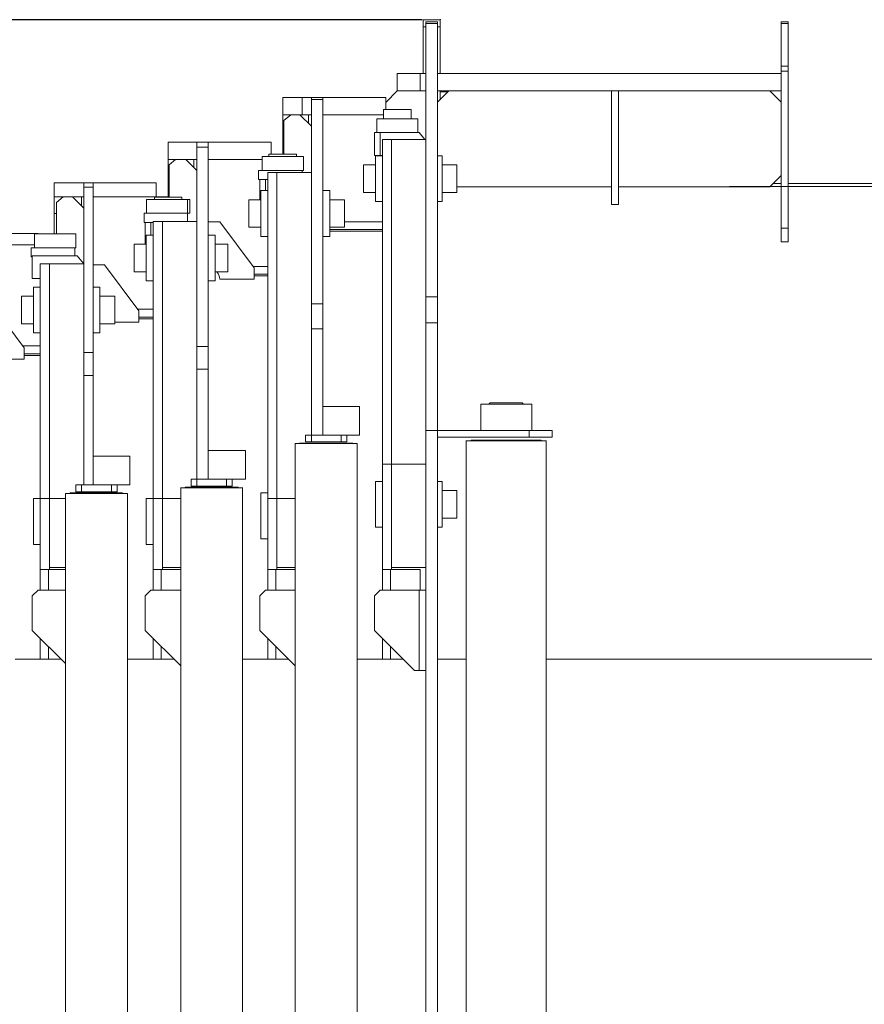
# Model space of a CAD drawing. Extents: x 0 to 59450, y 0 to 42050.
# Tile 63 of 256: x 7145 to 7882, y 24692 to 25551. Entities that reach past the tile are written whole.
import ezdxf

# ---------------------------------------------------------------- set-up
doc = ezdxf.new("R2010")
doc.units = 0
doc.header["$LTSCALE"] = 20
doc.header["$MEASUREMENT"] = 0
doc.layers.get('0').update_dxf_attribs({"linetype": 'CONTINUOUS'})
doc.layers.get('Defpoints').update_dxf_attribs({"linetype": 'CONTINUOUS'})
doc.dimstyles.new('DXF001', dxfattribs={"dimtxt": 3.1, "dimasz": 2, "dimexe": 2, "dimexo": 0.8, "dimgap": 0.09, "dimtad": 1, "dimdsep": 46, "dimtxsty": 'STANDARD', "dimcen": 0.09, "dimazin": 2, "dimtfac": 0.645161, "dimtdec": 4, "dimtmove": 0, "dimatfit": 3, "dimfxl": 1, "dimtvp": 0.66129, "dimtolj": 1, "dimtzin": 0, "dimarcsym": 0})

# ---------------------------------------------------------------- blocks, each defined once
blk = doc.blocks.new('_OPEN')
at = {"color": 0, "linetype": 'ByBlock', "lineweight": -2}
for p, q in [((-1, 0.166667), (0, 0)), ((0, 0), (-1, -0.166667)), ((0, 0), (-1, 0))]:
    blk.add_line(p, q, dxfattribs=at)
blk = doc.blocks.new('*D44')
at = {"color": 0, "linetype": 'Continuous', "lineweight": -2}
for p, q in [((7495.74, 25551.04), (5851.6, 25551.04)), ((5853.6, 25549.04), (5853.6, 23690.46)), ((9569.23, 23688.46), (5851.6, 23688.46))]:
    blk.add_line(p, q, dxfattribs=at)
at = {"layer": 'Defpoints', "color": 0, "linetype": 'Continuous'}
for p in [(7496.54, 25551.04), (5853.6, 23688.46), (9570.03, 23688.46)]:
    blk.add_point(p, dxfattribs=at)
at = {"color": 0, "linetype": 'Continuous', "lineweight": -2, "xscale": 2, "yscale": 2, "zscale": 2}
for p, rotation in [((5853.6, 25551.04), 90), ((5853.6, 23688.46), 270)]:
    blk.add_blockref('_OPEN', p, dxfattribs=dict(at, rotation=rotation))
at = {"color": 0, "linetype": 'Continuous', "lineweight": 13, "insert": (5803.51, 24793.65), "char_height": 100, "attachment_point": 5, "rotation": 90}
blk.add_mtext('\\A1;\\A1;1863', dxfattribs=at)

msp = doc.modelspace()

# ---------------------------------------------------------------- linework, layer by layer
at = {"color": 3, "linetype": 'Continuous', "lineweight": 13}
for p, q in [((7496.543, 25544.882), (7496.543, 25551.041)), ((7511.543, 25551.041), (7496.543, 25551.041)), ((7511.543, 25551.041), (7511.543, 25544.882)), ((7496.542, 25544.882), (7499.043, 25544.882)), ((7496.543, 25504.057), (7496.543, 25544.882)), ((7499.043, 25547.72), (7499.043, 25549.057)), ((7509.043, 25549.057), (7499.043, 25549.057)), ((7499.043, 25309.193), (7499.043, 25547.72)), ((7509.043, 25547.72), (7499.043, 25547.72)), ((7509.043, 25549.057), (7509.043, 25547.72)), ((7509.043, 25547.72), (7509.043, 25309.193)), ((7509.043, 25544.882), (7511.543, 25544.882)), ((7511.543, 25544.882), (7511.543, 25504.057)), ((7809.043, 25547.811), (7809.043, 25549.057)), ((7815.043, 25549.057), (7809.043, 25549.057)), ((7809.043, 25510.371), (7809.043, 25547.811)), ((7809.043, 25547.811), (7815.043, 25547.811)), ((7815.043, 25549.057), (7815.043, 25547.811)), ((7815.043, 25547.811), (7815.043, 25510.371)), ((7809.043, 25506.204), (7809.043, 25510.371)), ((7809.043, 25510.371), (7815.043, 25510.371)), ((7815.043, 25510.371), (7815.043, 25506.204)), ((7474.043, 25504.057), (7494.043, 25504.057)), ((7474.043, 25489.057), (7474.043, 25504.057)), ((7494.043, 25504.057), (7499.043, 25504.057)), ((7494.043, 25504.057), (7494.043, 25489.057)), ((7509.043, 25504.057), (7809.043, 25504.057)), ((7809.043, 25368.975), (7809.043, 25506.204)), ((7815.043, 25506.204), (7809.043, 25506.204)), ((7815.043, 25506.204), (7815.043, 25368.975)), ((7474.043, 25489.041), (7464.043, 25478.624)), ((7494.043, 25489.057), (7474.043, 25489.057)), ((7499.043, 25489.041), (7474.043, 25489.041)), ((7499.043, 25489.057), (7494.043, 25489.057)), ((7496.543, 25489.041), (7496.543, 25489.057)), ((7509.042, 25489.041), (7511.543, 25489.041)), ((7661.043, 25489.057), (7509.043, 25489.057)), ((7519.043, 25489.057), (7509.043, 25479.057)), ((7511.543, 25489.057), (7511.543, 25489.041)), ((7519.027, 25489.041), (7511.543, 25489.041)), ((7511.543, 25489.041), (7511.543, 25481.559)), ((7661.043, 25489.057), (7667.043, 25489.057)), ((7661.043, 25389.733), (7661.043, 25489.057)), ((7809.043, 25489.057), (7667.043, 25489.057)), ((7667.043, 25389.733), (7667.043, 25489.057)), ((7809.043, 25479.057), (7799.043, 25489.057)), ((7390.908, 25483.041), (7374.043, 25483.041)), ((7374.043, 25468.041), (7374.043, 25483.041)), ((7390.908, 25483.041), (7399.041, 25483.041)), ((7390.908, 25468.041), (7390.908, 25483.041)), ((7399.043, 25481.413), (7399.043, 25483.041)), ((7399.043, 25483.041), (7409.043, 25483.041)), ((7399.043, 25302.909), (7399.043, 25481.413)), ((7409.043, 25481.413), (7399.043, 25481.413)), ((7409.043, 25483.041), (7409.043, 25481.413)), ((7409.043, 25483.041), (7417.178, 25483.041)), ((7409.043, 25481.413), (7409.043, 25302.909)), ((7434.043, 25483.041), (7417.178, 25483.041)), ((7439.043, 25483.041), (7434.043, 25483.041)), ((7449.043, 25483.041), (7439.043, 25483.041)), ((7464.043, 25483.041), (7449.043, 25483.041)), ((7464.043, 25472.541), (7464.043, 25483.041)), ((7518.047, 25488.06), (7511.543, 25488.06)), ((7462.043, 25472.541), (7474.043, 25472.541)), ((7462.043, 25472.541), (7462.043, 25464.542)), ((7474.043, 25472.541), (7486.043, 25472.541)), ((7486.043, 25464.542), (7486.043, 25472.541)), ((7374.043, 25468.041), (7390.908, 25468.041)), ((7374.043, 25452.493), (7374.043, 25468.041)), ((7381.043, 25468.041), (7375.043, 25463.006)), ((7399.043, 25458.041), (7389.043, 25468.041)), ((7399.041, 25468.041), (7390.908, 25468.041)), ((7396.543, 25460.541), (7396.543, 25468.041)), ((7417.178, 25468.041), (7409.043, 25468.041)), ((7417.178, 25468.041), (7434.043, 25468.041)), ((7434.043, 25468.041), (7462.044, 25468.041)), ((7456.043, 25464.541), (7456.043, 25452.541)), ((7456.043, 25464.541), (7474.043, 25464.541)), ((7492.043, 25464.541), (7474.043, 25464.541)), ((7492.043, 25452.541), (7492.043, 25464.541)), ((7375.043, 25463.006), (7375.043, 25433.541)), ((7374.042, 25452.493), (7375.043, 25452.493)), ((7374.043, 25433.542), (7374.043, 25452.493)), ((7454.043, 25432.541), (7454.043, 25452.541)), ((7454.043, 25452.541), (7459.043, 25452.541)), ((7472.685, 25452.541), (7459.043, 25452.541)), ((7459.043, 25452.541), (7459.043, 25432.541)), ((7461.043, 25446.541), (7469.043, 25446.541)), ((7461.043, 25163.041), (7461.043, 25446.541)), ((7499.043, 25446.541), (7469.043, 25446.541)), ((7469.043, 25446.541), (7469.043, 25163.041)), ((7474.043, 25452.541), (7472.685, 25452.541)), ((7493.169, 25452.541), (7474.043, 25452.541)), ((7498.204, 25446.541), (7493.169, 25452.541)), ((7274.043, 25444.041), (7290.908, 25444.041)), ((7274.043, 25444.041), (7274.043, 25429.041)), ((7290.908, 25444.041), (7299.043, 25444.041)), ((7299.043, 25439.74), (7299.043, 25444.041)), ((7299.043, 25444.041), (7309.043, 25444.041)), ((7299.043, 25265.787), (7299.043, 25439.74)), ((7309.043, 25439.74), (7299.043, 25439.74)), ((7309.043, 25444.041), (7309.043, 25439.74)), ((7309.043, 25439.74), (7309.043, 25265.787)), ((7309.045, 25444.041), (7317.178, 25444.041)), ((7317.178, 25444.041), (7324.275, 25444.041)), ((7324.275, 25444.041), (7324.874, 25444.041)), ((7324.874, 25444.041), (7334.043, 25444.041)), ((7334.043, 25444.041), (7339.043, 25444.041)), ((7339.043, 25444.041), (7349.043, 25444.041)), ((7364.043, 25444.041), (7349.043, 25444.041)), ((7364.043, 25433.541), (7364.043, 25444.041)), ((7274.043, 25429.041), (7290.908, 25429.041)), ((7274.043, 25414.396), (7274.043, 25429.041)), ((7280.447, 25429.041), (7275.043, 25424.506)), ((7299.043, 25419.541), (7289.543, 25429.041)), ((7290.908, 25429.041), (7299.043, 25429.041)), ((7296.543, 25422.041), (7296.543, 25429.041)), ((7309.045, 25429.041), (7317.178, 25429.041)), ((7317.178, 25429.041), (7324.275, 25429.041)), ((7324.275, 25429.041), (7324.874, 25429.041)), ((7324.874, 25429.041), (7334.043, 25429.041)), ((7334.044, 25429.041), (7356.043, 25429.041)), ((7349.043, 25429.041), (7349.043, 25429.04)), ((7356.043, 25431.541), (7356.043, 25419.541)), ((7356.043, 25431.541), (7374.043, 25431.541)), ((7362.043, 25433.541), (7374.043, 25433.541)), ((7362.043, 25433.541), (7362.043, 25431.541)), ((7374.043, 25433.541), (7386.043, 25433.541)), ((7392.043, 25431.541), (7374.043, 25431.541)), ((7386.043, 25431.541), (7386.043, 25433.541)), ((7392.043, 25419.541), (7392.043, 25431.541)), ((7459.043, 25432.541), (7454.043, 25432.541)), ((7455.043, 25432.313), (7455.043, 25392.313)), ((7461.043, 25432.313), (7455.043, 25432.313)), ((7459.043, 25432.541), (7461.043, 25432.541)), ((7513.043, 25432.313), (7509.043, 25432.313)), ((7513.043, 25392.313), (7513.043, 25432.313)), ((7275.043, 25424.506), (7275.043, 25396.041)), ((7444.543, 25412.313), (7444.543, 25424.313)), ((7444.543, 25424.313), (7455.043, 25424.313)), ((7526.043, 25424.313), (7513.043, 25424.313)), ((7526.043, 25424.313), (7526.043, 25412.313)), ((7274.043, 25396.039), (7274.043, 25414.396)), ((7274.043, 25414.396), (7275.043, 25414.396)), ((7353.043, 25419.541), (7353.043, 25411.541)), ((7391.044, 25419.541), (7353.044, 25419.541)), ((7361.043, 25417.541), (7369.043, 25417.541)), ((7361.043, 25417.541), (7361.043, 25133.041)), ((7399.043, 25417.541), (7369.043, 25417.541)), ((7369.043, 25133.041), (7369.043, 25417.541)), ((7391.043, 25419.541), (7391.043, 25417.541)), ((7391.044, 25419.541), (7392.043, 25419.541)), ((7444.543, 25412.313), (7444.543, 25400.313)), ((7526.043, 25400.313), (7526.043, 25412.313)), ((7799.043, 25405.057), (7809.043, 25415.057)), ((7191.408, 25408.541), (7174.543, 25408.541)), ((7174.543, 25408.541), (7174.543, 25396.541)), ((7191.408, 25408.541), (7200.541, 25408.541)), ((7200.543, 25408.541), (7200.543, 25404.893)), ((7208.543, 25408.541), (7200.543, 25408.541)), ((7200.543, 25260.56), (7200.543, 25404.893)), ((7200.543, 25404.893), (7208.543, 25404.893)), ((7208.543, 25404.893), (7208.543, 25408.541)), ((7208.543, 25408.541), (7217.678, 25408.541)), ((7208.543, 25404.893), (7208.543, 25260.56)), ((7234.543, 25408.541), (7217.678, 25408.541)), ((7239.543, 25408.541), (7234.543, 25408.541)), ((7239.543, 25408.541), (7248.543, 25408.541)), ((7263.543, 25408.541), (7248.543, 25408.541)), ((7263.543, 25396.541), (7263.543, 25408.541)), ((7353.043, 25411.541), (7354.041, 25411.541)), ((7354.043, 25393.915), (7354.043, 25411.541)), ((7354.043, 25411.541), (7359.043, 25411.541)), ((7361.042, 25411.541), (7359.043, 25411.541)), ((7359.043, 25411.541), (7359.043, 25401.913)), ((7661.043, 25405.057), (7526.043, 25405.057)), ((7799.043, 25405.057), (7667.043, 25405.057)), ((7764.041, 25405.541), (16544.026, 25405.541)), ((7809.041, 25405.541), (7799.527, 25405.541)), ((7809.043, 25408.041), (7802.027, 25408.041)), ((8037.858, 25408.041), (7815.043, 25408.041)), ((7174.543, 25396.541), (7191.408, 25396.541)), ((7174.543, 25381.896), (7174.543, 25396.541)), ((7182.543, 25396.541), (7176.543, 25391.506)), ((7200.543, 25386.541), (7190.543, 25396.541)), ((7200.543, 25396.541), (7191.408, 25396.541)), ((7198.543, 25388.541), (7198.543, 25396.541)), ((7217.678, 25396.541), (7208.542, 25396.541)), ((7217.678, 25396.541), (7234.543, 25396.541)), ((7234.543, 25396.541), (7265.543, 25396.541)), ((7248.543, 25396.541), (7248.543, 25396.539)), ((7262.043, 25396.041), (7272.933, 25396.041)), ((7262.043, 25396.041), (7262.043, 25394.042)), ((7265.543, 25396.541), (7273.543, 25396.541)), ((7265.543, 25396.041), (7265.543, 25396.539)), ((7272.933, 25396.041), (7286.043, 25396.041)), ((7273.543, 25396.541), (7273.543, 25396.039)), ((7286.043, 25394.042), (7286.043, 25396.041)), ((7355.043, 25401.913), (7355.043, 25361.913)), ((7361.043, 25401.913), (7355.043, 25401.913)), ((7415.043, 25401.913), (7409.043, 25401.913)), ((7415.043, 25361.913), (7415.043, 25401.913)), ((7444.543, 25400.313), (7455.043, 25400.313)), ((7513.043, 25400.313), (7526.043, 25400.313)), ((7176.543, 25391.506), (7176.543, 25364.039)), ((7255.159, 25394.041), (7255.159, 25382.041)), ((7272.12, 25394.041), (7255.159, 25394.041)), ((7272.12, 25394.041), (7291.004, 25394.041)), ((7291.004, 25394.041), (7292.927, 25394.041)), ((7291.004, 25382.041), (7291.004, 25394.041)), ((7292.927, 25382.041), (7292.927, 25394.041)), ((7344.543, 25381.913), (7344.543, 25393.913)), ((7344.543, 25393.913), (7355.043, 25393.913)), ((7428.043, 25393.913), (7415.043, 25393.913)), ((7428.043, 25393.913), (7428.043, 25381.913)), ((7455.043, 25392.313), (7461.043, 25392.313)), ((7509.043, 25392.313), (7513.043, 25392.313)), ((7661.043, 25389.733), (7667.043, 25389.733)), ((7174.543, 25364.041), (7174.543, 25381.896)), ((7176.543, 25381.896), (7174.545, 25381.896)), ((7291.042, 25382.041), (7253.042, 25382.041)), ((7253.043, 25382.041), (7253.043, 25374.041)), ((7292.927, 25382.041), (7291.042, 25382.041)), ((7291.043, 25382.041), (7291.043, 25375.041)), ((7344.543, 25381.913), (7344.543, 25369.913)), ((7428.043, 25381.913), (7428.043, 25369.913)), ((7253.043, 25374.041), (7254.043, 25374.041)), ((7254.043, 25355.069), (7254.043, 25374.041)), ((7254.043, 25374.041), (7259.043, 25374.041)), ((7261.043, 25374.041), (7259.043, 25374.041)), ((7259.043, 25374.041), (7259.043, 25363.069)), ((7261.043, 25375.041), (7269.043, 25375.041)), ((7261.043, 25133.041), (7261.043, 25375.041)), ((7299.043, 25375.041), (7269.043, 25375.041)), ((7269.043, 25375.041), (7269.043, 25133.041)), ((7309.043, 25374.541), (7319.043, 25374.541)), ((7319.043, 25374.541), (7349.043, 25334.541)), ((7344.543, 25369.913), (7355.043, 25369.913)), ((7428.043, 25369.913), (7415.043, 25369.913)), ((7428.043, 25374.754), (7461.043, 25374.754)), ((7809.043, 25357.053), (7809.043, 25368.975)), ((7815.043, 25368.975), (7809.043, 25368.975)), ((7815.043, 25368.975), (7815.043, 25357.053)), ((7148.543, 25364.541), (7134.543, 25364.541)), ((7160.543, 25364.541), (7148.543, 25364.541)), ((7157.543, 25364.041), (7157.543, 25352.041)), ((7157.543, 25364.041), (7175.543, 25364.041)), ((7160.543, 25364.041), (7160.543, 25364.541)), ((7193.543, 25364.041), (7175.543, 25364.041)), ((7193.543, 25352.041), (7193.543, 25364.041)), ((7255.043, 25363.069), (7255.043, 25323.069)), ((7261.043, 25363.069), (7255.043, 25363.069)), ((7315.043, 25363.069), (7309.043, 25363.069)), ((7315.043, 25323.069), (7315.043, 25363.069)), ((7355.043, 25361.913), (7361.043, 25361.913)), ((7409.043, 25361.913), (7415.043, 25361.913)), ((7449.043, 25368.041), (7415.043, 25368.041)), ((7461.044, 25366.541), (7415.043, 25366.541)), ((7449.043, 25368.041), (7454.043, 25368.041)), ((7461.043, 25368.041), (7454.043, 25368.041)), ((7129.545, 25354.541), (7157.543, 25354.541)), ((7154.543, 25352.041), (7154.543, 25344.041)), ((7192.544, 25352.041), (7154.544, 25352.041)), ((7192.543, 25352.041), (7192.543, 25345.041)), ((7192.544, 25352.041), (7193.543, 25352.041)), ((7244.543, 25343.069), (7244.543, 25355.069)), ((7244.543, 25355.069), (7255.043, 25355.069)), ((7326.043, 25355.069), (7315.043, 25355.069)), ((7326.043, 25355.069), (7326.043, 25343.069)), ((7809.043, 25357.053), (7815.043, 25357.053)), ((7154.543, 25344.041), (7155.543, 25344.041)), ((7155.543, 25325.041), (7155.543, 25345.041)), ((7155.543, 25345.041), (7160.543, 25345.041)), ((7194.669, 25345.041), (7160.543, 25345.041)), ((7200.543, 25338.041), (7194.669, 25345.041)), ((7244.543, 25343.069), (7244.543, 25331.069)), ((7326.043, 25331.069), (7326.043, 25343.069)), ((7162.543, 25338.041), (7170.543, 25338.041)), ((7162.543, 25133.041), (7162.543, 25338.041)), ((7200.543, 25338.041), (7170.543, 25338.041)), ((7170.543, 25338.041), (7170.543, 25133.041)), ((7208.543, 25337.056), (7218.543, 25337.056)), ((7218.543, 25337.056), (7248.543, 25297.056)), ((7348.133, 25335.754), (7361.043, 25335.754)), ((7349.043, 25334.541), (7349.043, 25324.541)), ((7244.543, 25331.069), (7255.043, 25331.069)), ((7315.043, 25331.069), (7326.043, 25331.069)), ((7349.043, 25329.041), (7349.042, 25329.041)), ((7361.043, 25327.541), (7349.042, 25327.541)), ((7349.043, 25329.041), (7354.043, 25329.041)), ((7361.043, 25329.041), (7354.043, 25329.041)), ((7160.543, 25325.041), (7155.543, 25325.041)), ((7156.543, 25317.595), (7156.543, 25277.595)), ((7162.543, 25317.595), (7156.543, 25317.595)), ((7160.543, 25325.041), (7162.543, 25325.041)), ((7214.543, 25317.595), (7208.543, 25317.595)), ((7214.543, 25277.595), (7214.543, 25317.595)), ((7255.043, 25323.069), (7261.043, 25323.069)), ((7309.043, 25323.069), (7315.043, 25323.069)), ((7349.043, 25324.541), (7319.043, 25324.541)), ((7146.043, 25297.595), (7146.043, 25309.595)), ((7146.043, 25309.595), (7156.543, 25309.595)), ((7227.543, 25309.595), (7214.543, 25309.595)), ((7227.543, 25309.595), (7227.543, 25297.595)), ((7499.043, 25286.42), (7499.043, 25309.193)), ((7509.043, 25309.193), (7499.043, 25309.193)), ((7509.043, 25309.193), (7509.043, 25286.42)), ((7118.543, 25304.691), (7148.543, 25264.691)), ((7399.043, 25281.144), (7399.043, 25302.909)), ((7399.043, 25302.909), (7409.043, 25302.909)), ((7409.043, 25302.909), (7409.043, 25281.144)), ((7146.043, 25297.595), (7146.043, 25285.595)), ((7227.543, 25285.595), (7227.543, 25297.595)), ((7247.645, 25298.254), (7261.043, 25298.254)), ((7248.543, 25297.056), (7248.543, 25287.056)), ((7261.043, 25291.541), (7248.543, 25291.541)), ((7146.043, 25285.595), (7156.543, 25285.595)), ((7214.543, 25285.595), (7227.543, 25285.595)), ((7248.543, 25287.056), (7227.543, 25287.056)), ((7261.043, 25290.041), (7248.543, 25290.041)), ((7499.043, 25192.541), (7499.043, 25286.42)), ((7509.043, 25286.42), (7499.043, 25286.42)), ((7509.043, 25286.42), (7509.043, 25192.541)), ((7156.543, 25277.595), (7162.543, 25277.595)), ((7208.543, 25277.595), (7214.543, 25277.595)), ((7399.043, 25188.541), (7399.043, 25281.144)), ((7409.043, 25281.144), (7399.043, 25281.144)), ((7409.043, 25281.144), (7409.043, 25188.541)), ((7147.371, 25266.254), (7162.543, 25266.254)), ((7299.043, 25265.787), (7299.043, 25245.983)), ((7309.043, 25265.787), (7299.043, 25265.787)), ((7309.043, 25245.983), (7309.043, 25265.787)), ((7148.543, 25264.691), (7148.543, 25254.691)), ((7162.543, 25258.041), (7148.543, 25258.041)), ((7162.543, 25259.541), (7148.545, 25259.541)), ((7200.543, 25240.43), (7200.543, 25260.56)), ((7200.543, 25260.56), (7208.543, 25260.56)), ((7208.543, 25260.56), (7208.543, 25240.43)), ((7148.543, 25254.691), (7118.543, 25254.691)), ((7200.543, 25145.041), (7200.543, 25240.43)), ((7200.543, 25240.43), (7208.543, 25240.43)), ((7208.543, 25240.43), (7208.543, 25145.041)), ((7299.043, 25245.983), (7299.043, 25150.041)), ((7299.043, 25245.983), (7309.043, 25245.983)), ((7309.043, 25150.041), (7309.043, 25245.983)), ((7564.544, 25215.541), (7546.793, 25215.541)), ((7546.793, 25215.541), (7546.793, 25210.932)), ((7555.043, 25216.539), (7554.042, 25215.542)), ((7555.043, 25216.541), (7564.543, 25216.541)), ((7564.543, 25216.541), (7583.043, 25216.541)), ((7591.293, 25215.541), (7564.544, 25215.541)), ((7584.045, 25215.542), (7583.044, 25216.539)), ((7591.293, 25205.469), (7591.293, 25215.541)), ((7415.053, 25213.541), (7409.043, 25213.541)), ((7436.053, 25213.541), (7415.053, 25213.541)), ((7436.053, 25213.541), (7441.053, 25213.541)), ((7441.053, 25213.541), (7441.053, 25188.541)), ((7546.793, 25210.932), (7546.793, 25192.541)), ((7591.293, 25192.541), (7591.293, 25205.469)), ((7394.043, 25188.541), (7394.043, 25182.541)), ((7399.043, 25188.541), (7394.043, 25188.541)), ((7425.043, 25188.541), (7399.043, 25188.541)), ((7399.043, 25188.541), (7399.043, 25182.541)), ((7430.043, 25188.541), (7425.043, 25188.541)), ((7425.043, 25188.541), (7425.043, 25182.541)), ((7430.043, 25188.541), (7430.043, 25182.541)), ((7430.044, 25188.541), (7436.053, 25188.541)), ((7441.053, 25188.541), (7436.053, 25188.541)), ((7509.043, 25192.541), (7499.043, 25192.541)), ((7499.043, 25192.541), (7499.043, 24334.541)), ((7509.043, 25192.541), (7509.043, 25186.541)), ((7509.043, 25192.541), (7589.043, 25192.541)), ((7589.043, 25192.541), (7609.043, 25192.541)), ((7589.043, 25186.541), (7589.043, 25192.541)), ((7609.043, 25192.541), (7609.043, 25186.541)), ((7385.043, 25181.141), (7385.043, 24341.941)), ((7439.043, 25181.041), (7385.043, 25181.041)), ((7389.543, 25181.541), (7434.543, 25181.541)), ((7394.043, 25182.541), (7399.043, 25182.541)), ((7399.043, 25182.541), (7425.043, 25182.541)), ((7425.043, 25182.541), (7430.043, 25182.541)), ((7435.409, 25181.041), (7435.4, 25181.056)), ((7439.043, 24341.941), (7439.043, 25181.141)), ((7589.043, 25186.541), (7509.043, 25186.541)), ((7509.043, 24340.541), (7509.043, 25186.54)), ((7534.043, 25183.641), (7534.043, 24343.441)), ((7604.043, 25183.541), (7534.043, 25183.541)), ((7539.045, 25184.042), (7539.029, 25184.042)), ((7539.043, 25184.041), (7599.043, 25184.041)), ((7609.043, 25186.541), (7589.043, 25186.541)), ((7599.909, 25183.541), (7599.9, 25183.556)), ((7604.043, 24343.441), (7604.043, 25183.641)), ((7315.552, 25175.041), (7309.045, 25175.041)), ((7336.553, 25175.041), (7315.553, 25175.041)), ((7336.553, 25175.041), (7341.553, 25175.041)), ((7341.553, 25175.041), (7341.553, 25150.041)), ((7214.553, 25170.041), (7208.542, 25170.041)), ((7235.553, 25170.041), (7214.553, 25170.041)), ((7235.553, 25170.041), (7240.553, 25170.041)), ((7240.553, 25170.041), (7240.553, 25145.041)), ((7461.043, 25071.041), (7461.043, 25163.041)), ((7461.043, 25163.041), (7469.043, 25163.041)), ((7469.043, 25163.041), (7499.043, 25163.041)), ((7469.043, 25163.041), (7469.043, 25071.041)), ((7294.043, 25150.041), (7294.043, 25144.041)), ((7299.043, 25150.041), (7294.043, 25150.041)), ((7299.043, 25150.041), (7299.043, 25144.041)), ((7299.043, 25150.041), (7309.043, 25150.041)), ((7325.043, 25150.041), (7309.043, 25150.041)), ((7330.043, 25150.041), (7325.043, 25150.041)), ((7325.043, 25150.041), (7325.043, 25144.041)), ((7330.043, 25150.041), (7336.553, 25150.041)), ((7330.043, 25150.041), (7330.043, 25144.041)), ((7341.553, 25150.041), (7336.553, 25150.041)), ((7455.043, 25148.041), (7455.043, 25108.041)), ((7461.043, 25148.041), (7455.043, 25148.041)), ((7513.043, 25148.041), (7509.043, 25148.041)), ((7513.043, 25108.041), (7513.043, 25148.041)), ((7184.543, 25137.641), (7184.543, 24388.441)), ((7211.543, 25137.541), (7184.543, 25137.541)), ((7189.042, 25138.042), (7189.026, 25138.042)), ((7189.043, 25138.041), (7234.043, 25138.041)), ((7193.543, 25145.041), (7198.543, 25145.041)), ((7193.543, 25145.041), (7193.543, 25139.041)), ((7198.543, 25139.041), (7193.543, 25139.041)), ((7198.543, 25145.041), (7200.543, 25145.041)), ((7198.543, 25145.041), (7198.543, 25139.041)), ((7224.543, 25139.041), (7198.543, 25139.041)), ((7200.543, 25145.041), (7208.543, 25145.041)), ((7208.543, 25145.041), (7224.543, 25145.041)), ((7238.543, 25137.541), (7211.543, 25137.541)), ((7224.543, 25145.041), (7229.543, 25145.041)), ((7224.543, 25139.041), (7224.543, 25145.041)), ((7229.543, 25139.041), (7224.543, 25139.041)), ((7229.543, 25145.041), (7235.553, 25145.041)), ((7229.543, 25145.041), (7229.543, 25139.041)), ((7240.553, 25145.041), (7235.553, 25145.041)), ((7238.543, 24388.441), (7238.543, 25137.641)), ((7285.043, 25142.641), (7285.043, 24393.441)), ((7312.043, 25142.541), (7285.043, 25142.541)), ((7289.545, 25143.041), (7289.529, 25143.041)), ((7289.543, 25143.041), (7334.543, 25143.041)), ((7294.043, 25144.041), (7299.043, 25144.041)), ((7299.043, 25144.041), (7325.043, 25144.041)), ((7339.043, 25142.541), (7312.043, 25142.541)), ((7325.043, 25144.041), (7330.043, 25144.041)), ((7339.043, 24393.441), (7339.043, 25142.641)), ((7355.043, 25138.041), (7355.043, 25098.041)), ((7361.043, 25138.041), (7355.043, 25138.041)), ((7526.043, 25140.041), (7513.043, 25140.041)), ((7526.043, 25140.041), (7526.043, 25128.041)), ((7156.543, 25133.041), (7156.543, 25093.041)), ((7162.543, 25133.041), (7156.543, 25133.041)), ((7162.543, 25071.041), (7162.543, 25133.041)), ((7162.543, 25133.041), (7170.543, 25133.041)), ((7170.542, 25133.041), (7184.543, 25133.041)), ((7170.543, 25133.041), (7170.543, 25071.041)), ((7255.043, 25133.041), (7255.043, 25093.041)), ((7261.043, 25133.041), (7255.043, 25133.041)), ((7261.043, 25071.041), (7261.043, 25133.041)), ((7261.043, 25133.041), (7269.043, 25133.041)), ((7269.043, 25133.041), (7269.043, 25071.041)), ((7269.044, 25133.041), (7285.043, 25133.041)), ((7361.043, 25071.041), (7361.043, 25133.041)), ((7361.043, 25133.041), (7369.043, 25133.041)), ((7369.042, 25133.041), (7385.043, 25133.041)), ((7369.043, 25133.041), (7369.043, 25071.041)), ((7526.043, 25116.041), (7526.043, 25128.041)), ((7513.043, 25116.041), (7526.043, 25116.041)), ((7455.043, 25108.041), (7461.043, 25108.041)), ((7509.043, 25108.041), (7513.043, 25108.041)), ((7355.043, 25098.041), (7361.043, 25098.041)), ((7156.543, 25093.041), (7162.543, 25093.041)), ((7255.043, 25093.041), (7261.043, 25093.041)), ((7162.543, 25071.041), (7170.543, 25071.041)), ((7162.543, 25053.041), (7162.543, 25071.041)), ((7169.543, 25053.041), (7169.543, 25071.041)), ((7184.543, 25073.041), (7170.543, 25073.041)), ((7184.543, 25071.041), (7170.543, 25071.041)), ((7269.043, 25071.041), (7261.043, 25071.041)), ((7261.043, 25053.041), (7261.043, 25071.041)), ((7268.043, 25053.041), (7268.043, 25071.041)), ((7285.042, 25073.041), (7269.043, 25073.041)), ((7285.043, 25071.041), (7269.044, 25071.041)), ((7369.043, 25071.041), (7361.043, 25071.041)), ((7361.043, 25053.041), (7361.043, 25071.041)), ((7368.043, 25071.041), (7368.043, 25053.041)), ((7385.043, 25073.041), (7369.043, 25073.041)), ((7369.043, 25071.041), (7385.043, 25071.041)), ((7461.043, 25071.041), (7469.043, 25071.041)), ((7461.043, 25053.041), (7461.043, 25071.041)), ((7468.043, 25053.041), (7468.043, 25071.041)), ((7499.043, 25073.041), (7469.043, 25073.041)), ((7494.043, 25071.041), (7469.045, 25071.041)), ((7494.043, 25071.041), (7494.043, 25053.041)), ((7160.543, 25053.041), (7155.543, 25048.041)), ((7160.543, 25053.041), (7184.543, 25053.041)), ((7259.043, 25053.041), (7254.043, 25048.041)), ((7259.043, 25053.041), (7285.043, 25053.041)), ((7359.043, 25053.041), (7354.043, 25048.041)), ((7359.043, 25053.041), (7380.446, 25053.041)), ((7380.446, 25053.041), (7385.043, 25053.041)), ((7459.043, 25053.041), (7454.043, 25048.041)), ((7459.043, 25053.041), (7493.169, 25053.041)), ((7493.169, 25053.041), (7499.043, 25053.041)), ((7493.169, 24983.041), (7493.169, 25053.041)), ((7155.543, 25048.041), (7155.543, 25018.041)), ((7254.043, 25048.041), (7254.043, 25018.041)), ((7354.043, 25048.041), (7354.043, 25026.638)), ((7454.043, 25048.041), (7454.043, 25021.638)), ((7354.043, 25026.638), (7354.043, 25018.041)), ((7155.543, 25018.041), (7184.543, 24989.041)), ((7254.043, 25018.041), (7285.043, 24987.041)), ((7354.043, 25018.041), (7385.044, 24987.039)), ((7454.043, 25021.638), (7454.043, 25018.041)), ((7454.043, 25018.041), (7489.043, 24983.041)), ((7162.543, 24993.041), (7162.543, 25011.041)), ((7261.043, 24993.041), (7261.043, 25011.041)), ((7361.043, 24993.041), (7361.043, 25011.041)), ((7461.043, 24993.041), (7461.043, 25011.041)), ((7169.543, 24993.041), (7169.543, 25004.041)), ((7268.043, 24993.041), (7268.043, 25004.041)), ((7368.043, 25004.041), (7368.043, 24993.041)), ((7468.043, 24993.041), (7468.043, 25004.041)), ((7162.541, 24993.041), (7140.544, 24993.041)), ((7162.543, 24993.041), (7169.542, 24993.041)), ((7169.543, 24993.041), (7180.545, 24993.041)), ((7261.043, 24993.041), (7238.545, 24993.041)), ((7268.043, 24993.041), (7261.043, 24993.041)), ((7268.043, 24993.041), (7279.046, 24993.041)), ((7339.044, 24993.041), (7361.042, 24993.041)), ((7368.042, 24993.041), (7361.043, 24993.041)), ((7368.043, 24993.041), (7379.045, 24993.041)), ((7461.043, 24993.041), (7439.042, 24993.041)), ((7461.043, 24993.041), (7468.043, 24993.041)), ((7468.043, 24993.041), (7479.043, 24993.041)), ((7534.042, 24993.041), (7509.043, 24993.041)), ((7604.043, 24993.041), (16567.543, 24993.041)), ((7489.043, 24983.041), (7493.169, 24983.041)), ((7499.043, 24983.041), (7493.169, 24983.041))]:
    msp.add_line(p, q, dxfattribs=at)
for centre, radius, start, end in [((7309.043, 25324.541), 10, 0, 40.753981), ((7389.543, 25180.541), 1, 90, 150), ((7434.507, 25179.475), 2.066, 88.004935, 89.003632), ((7434.562, 25180.769), 0.771, 86.726369, 88.734785), ((7434.558, 25180.665), 0.875, 85.690686, 86.871326), ((7434.392, 25179.081), 2.468, 84.288252, 84.614816), ((7434.535, 25180.473), 1.068, 83.60989, 84.472768), ((7434.562, 25180.717), 0.823, 82.525648, 83.64762), ((7434.545, 25180.514), 1.026, 82.081358, 83.038536), ((7434.532, 25180.486), 1.056, 80.715187, 81.593414), ((7434.542, 25180.553), 0.989, 79.707512, 80.648538), ((7434.546, 25180.578), 0.963, 78.688129, 79.65772), ((7434.543, 25180.504), 1.036, 78.373247, 79.331142), ((7434.541, 25180.556), 0.985, 76.706289, 77.660415), ((7434.542, 25180.563), 0.978, 75.717516, 76.682328), ((7434.542, 25180.505), 1.034, 75.542063, 76.512368), ((7434.543, 25180.564), 0.978, 73.738008, 74.71202), ((7434.541, 25180.562), 0.981, 72.713935, 73.69056), ((7434.542, 25180.503), 1.036, 72.717043, 73.699035), ((7434.542, 25180.559), 0.982, 70.793597, 71.778782), ((7434.542, 25180.5), 1.039, 70.848049, 71.837746), ((7434.542, 25180.555), 0.987, 68.822238, 69.814719), ((7434.542, 25180.553), 0.989, 67.854693, 68.851526), ((7434.542, 25180.549), 0.993, 66.961815, 67.961285), ((7434.541, 25180.545), 0.997, 65.959131, 66.962579), ((7434.541, 25180.54), 1.001, 65.090901, 66.096756), ((7434.541, 25180.536), 1.005, 64.175248, 65.184749), ((7434.541, 25180.531), 1.01, 63.302736, 64.314425), ((7434.541, 25180.525), 1.014, 62.414124, 63.429097), ((7434.541, 25180.519), 1.02, 61.59591, 62.612839), ((7434.54, 25180.569), 0.977, 59.119775, 60.139619), ((7434.541, 25180.505), 1.032, 59.941402, 60.962965), ((7434.54, 25180.554), 0.99, 57.468837, 58.492933), ((7434.54, 25180.546), 0.997, 56.705679, 57.73125), ((7434.54, 25180.538), 1.004, 55.901982, 56.929697), ((7434.54, 25180.529), 1.011, 55.191542, 56.220482), ((7434.54, 25180.52), 1.019, 54.415802, 55.446488), ((7434.54, 25180.566), 0.982, 51.836552, 52.868207), ((7434.539, 25180.556), 0.99, 51.124408, 52.157395), ((7434.539, 25180.49), 1.043, 52.369567, 53.403276), ((7434.539, 25180.534), 1.008, 49.789992, 50.824662), ((7434.539, 25180.578), 0.974, 47.083976, 48.119058), ((7434.538, 25180.511), 1.025, 48.57567, 49.611146), ((7434.538, 25180.554), 0.993, 45.881424, 46.91734), ((7434.539, 25180.543), 1.001, 45.331402, 46.368114), ((7434.539, 25180.53), 1.01, 44.791693, 45.828673), ((7434.539, 25180.517), 1.02, 44.283989, 45.320718), ((7434.539, 25180.559), 0.991, 41.518912, 42.555323), ((7434.538, 25180.545), 1.001, 41.031554, 42.067208), ((7434.538, 25180.531), 1.01, 40.615203, 41.650281), ((7434.538, 25180.516), 1.02, 40.185615, 41.219612), ((7434.538, 25180.557), 0.994, 37.364063, 38.397124), ((7434.537, 25180.542), 1.004, 36.994932, 38.026226), ((7434.537, 25180.527), 1.012, 36.650453, 37.680923), ((7434.538, 25180.512), 1.021, 36.330284, 37.359536), ((7434.537, 25180.551), 0.999, 33.442926, 34.469776), ((7434.534, 25180.533), 1.011, 33.161484, 34.183409), ((7434.538, 25180.519), 1.016, 32.915493, 33.939398), ((7434.544, 25180.563), 0.987, 29.966991, 30.996846), ((7539.943, 25182.493), 2.054, 148.209252, 149.339281), ((7538.86, 25183.165), 0.779, 145.912959, 148.211393), ((7538.937, 25183.097), 0.882, 143.727877, 145.067519), ((7540.383, 25182.11), 2.631, 144.675653, 145.015992), ((7539.079, 25183.04), 1.03, 144.021822, 144.980176), ((7538.927, 25183.106), 0.869, 140.373926, 141.630741), ((7539.035, 25183.072), 0.975, 141.824402, 142.883235), ((7539.098, 25182.967), 1.09, 138.57134, 139.533683), ((7539.049, 25183.027), 1.014, 138.290412, 139.319988), ((7539.032, 25183.059), 0.98, 137.963008, 139.022178), ((7539.045, 25183.06), 0.989, 137.464787, 138.503777), ((7539.051, 25183.012), 1.026, 134.682507, 135.712786), ((7539.047, 25183.029), 1.011, 134.149583, 135.185483), ((7539.046, 25183.043), 1.001, 133.654035, 134.691813), ((7539.047, 25183.054), 0.994, 133.083003, 134.118233), ((7539.048, 25183.01), 1.027, 130.389696, 131.423488), ((7539.048, 25183.021), 1.018, 129.800454, 130.833515), ((7539.049, 25183.088), 0.968, 131.300189, 132.332421), ((7539.048, 25182.987), 1.046, 126.598346, 127.628811), ((7539.05, 25183.053), 0.995, 127.89482, 128.923963), ((7539.049, 25183.006), 1.031, 125.265459, 126.292612), ((7539.049, 25183.072), 0.979, 126.461698, 127.487349), ((7539.05, 25183.024), 1.018, 123.860517, 124.883739), ((7539.049, 25183.033), 1.01, 123.099932, 124.121392), ((7539.049, 25183.04), 1.004, 122.326169, 123.344834), ((7539.05, 25182.992), 1.046, 119.925897, 120.942574), ((7539.05, 25183.055), 0.992, 120.737037, 121.750547), ((7539.05, 25183.005), 1.035, 118.305146, 119.316441), ((7539.05, 25183.068), 0.98, 119.034896, 120.042669), ((7539.05, 25183.017), 1.025, 116.660822, 117.666164), ((7539.051, 25183.022), 1.021, 115.777117, 116.778596), ((7539.051, 25183.027), 1.016, 114.908298, 115.907139), ((7539.05, 25183.031), 1.013, 113.997871, 114.992521), ((7539.051, 25183.035), 1.009, 113.133471, 114.125285), ((7539.051, 25182.98), 1.06, 110.958252, 111.945563), ((7539.051, 25183.041), 1.003, 111.247498, 112.231786), ((7539.051, 25183.043), 1.001, 110.285749, 111.265237), ((7539.051, 25183.046), 0.998, 109.37411, 110.350398), ((7539.05, 25182.988), 1.053, 107.320193, 108.2914), ((7539.051, 25183.049), 0.995, 107.423021, 108.390862), ((7539.051, 25182.989), 1.053, 105.504202, 106.466699), ((7539.051, 25183.05), 0.994, 105.461179, 106.420153), ((7539.051, 25182.988), 1.053, 103.622977, 104.576358), ((7539.051, 25183.049), 0.995, 103.493959, 104.443675), ((7539.05, 25183.047), 0.997, 102.480813, 103.424716), ((7539.05, 25182.985), 1.057, 100.807476, 101.747568), ((7539.05, 25183.043), 1, 100.498182, 101.432212), ((7539.05, 25182.98), 1.062, 98.98632, 99.916462), ((7539.05, 25183.038), 1.005, 98.558419, 99.482444), ((7539.049, 25183.036), 1.007, 97.579921, 98.499762), ((7539.049, 25183.031), 1.012, 96.633252, 97.546258), ((7539.049, 25183.029), 1.014, 95.681018, 96.590449), ((7539.048, 25183.025), 1.018, 94.726023, 95.630546), ((7539.049, 25183.019), 1.024, 93.840103, 94.738203), ((7539.048, 25183.005), 1.038, 92.848403, 93.733364), ((7539.049, 25183.01), 1.032, 92.024786, 92.913915), ((7539.047, 25183.031), 1.011, 91.050111, 91.957227), ((7598.998, 25181.963), 2.079, 87.801358, 88.793728), ((7599.058, 25183.266), 0.776, 86.563258, 88.558939), ((7599.053, 25183.161), 0.881, 85.472598, 86.645769), ((7598.881, 25181.566), 2.484, 84.086639, 84.41114), ((7599.03, 25182.968), 1.075, 83.470951, 84.328389), ((7599.058, 25183.213), 0.829, 82.317517, 83.43245), ((7599.041, 25183.009), 1.033, 81.951831, 82.903038), ((7599.027, 25182.98), 1.064, 80.543177, 81.41596), ((7599.037, 25183.047), 0.995, 79.536659, 80.471896), ((7599.041, 25183.014), 1.028, 79.151042, 80.114722), ((7599.039, 25183.059), 0.984, 77.561311, 78.513424), ((7599.036, 25183.051), 0.992, 76.573019, 77.521452), ((7599.037, 25182.999), 1.043, 76.343804, 77.302931), ((7599.038, 25183.06), 0.984, 74.575104, 75.539774), ((7599.038, 25183), 1.041, 74.46905, 75.43749), ((7599.037, 25183.057), 0.987, 72.585494, 73.55663), ((7599.037, 25183.057), 0.987, 71.604773, 72.581344), ((7599.038, 25182.996), 1.044, 71.704275, 72.684132), ((7599.037, 25183.054), 0.99, 69.645516, 70.629976), ((7599.037, 25183.05), 0.993, 68.73083, 69.718184), ((7599.038, 25182.991), 1.049, 68.933276, 69.925088), ((7599.038, 25183.044), 0.999, 66.842176, 67.836752), ((7599.037, 25183.041), 1.002, 65.871284, 66.869961), ((7599.037, 25183.037), 1.006, 65.004191, 66.005417), ((7599.037, 25183.033), 1.01, 64.089777, 65.094787), ((7599.037, 25183.027), 1.015, 63.218465, 64.225821), ((7599.037, 25183.022), 1.019, 62.33111, 63.341904), ((7599.037, 25183.072), 0.975, 59.954756, 60.967679), ((7599.037, 25183.01), 1.03, 60.681204, 61.697209), ((7599.037, 25183.059), 0.988, 58.247252, 59.265163), ((7599.037, 25182.996), 1.042, 59.055451, 60.076077), ((7599.038, 25183.043), 1.001, 56.653349, 57.675648), ((7599.038, 25183.036), 1.007, 55.877021, 56.901656), ((7599.037, 25183.027), 1.015, 55.114836, 56.140908), ((7599.038, 25183.018), 1.022, 54.391552, 55.419579), ((7599.038, 25183.064), 0.985, 51.812126, 52.841336), ((7599.037, 25183.054), 0.993, 51.075236, 52.105982), ((7599.038, 25182.988), 1.045, 52.370566, 53.402277), ((7599.037, 25183.033), 1.01, 49.766641, 50.799566), ((7599.037, 25183.077), 0.976, 47.060728, 48.094254), ((7599.037, 25183.01), 1.026, 48.576387, 49.610429), ((7599.038, 25183.054), 0.994, 45.881908, 46.916856), ((7599.038, 25183.042), 1.002, 45.308869, 46.345284), ((7599.039, 25183.03), 1.01, 44.813995, 45.850939), ((7599.038, 25183.017), 1.02, 44.262113, 45.298841), ((7599.039, 25183.059), 0.991, 41.518909, 42.555327), ((7599.038, 25183.045), 1.001, 41.052568, 42.088222), ((7599.038, 25183.031), 1.01, 40.615204, 41.650281), ((7599.038, 25183.016), 1.02, 40.185615, 41.219612), ((7599.038, 25183.057), 0.994, 37.364063, 38.397124), ((7599.037, 25183.042), 1.004, 36.994932, 38.026226), ((7599.037, 25183.027), 1.012, 36.650453, 37.680923), ((7599.037, 25183.012), 1.022, 36.311563, 37.340815), ((7599.037, 25183.051), 0.999, 33.442926, 34.469776), ((7599.035, 25183.033), 1.011, 33.179105, 34.20103), ((7599.037, 25183.019), 1.016, 32.898113, 33.922019), ((7599.044, 25183.063), 0.987, 29.966991, 30.996846), ((7189.943, 25136.493), 2.053, 148.201917, 149.331947), ((7188.86, 25137.165), 0.78, 145.922921, 148.221354), ((7188.937, 25137.097), 0.882, 143.727877, 145.067519), ((7190.381, 25136.11), 2.63, 144.654536, 144.994876), ((7189.079, 25137.04), 1.03, 144.041131, 144.999489), ((7188.927, 25137.106), 0.869, 140.355011, 141.611825), ((7189.035, 25137.072), 0.975, 141.843833, 142.90265), ((7189.097, 25136.967), 1.09, 138.550822, 139.513169), ((7189.049, 25137.027), 1.014, 138.290383, 139.320017), ((7189.033, 25137.059), 0.98, 137.983977, 139.043132), ((7189.045, 25137.06), 0.989, 137.464897, 138.503667), ((7189.051, 25137.011), 1.027, 134.661345, 135.690162), ((7189.05, 25137.026), 1.015, 134.173818, 135.205816), ((7189.049, 25137.04), 1.005, 133.633606, 134.666878), ((7189.05, 25137.051), 0.997, 133.084877, 134.116358), ((7189.051, 25137.007), 1.03, 130.414711, 131.44521), ((7189.049, 25137.075), 0.979, 131.883494, 132.913471), ((7189.049, 25137.03), 1.013, 129.177949, 130.207397), ((7189.05, 25136.985), 1.048, 126.599565, 127.627592), ((7189.05, 25137.051), 0.996, 127.87073, 128.897777), ((7189.05, 25137.061), 0.988, 127.16058, 128.185957), ((7189.049, 25137.015), 1.025, 124.55675, 125.58096), ((7189.05, 25137.023), 1.018, 123.835042, 124.857152), ((7189.05, 25137.032), 1.011, 123.100318, 124.121006), ((7189.049, 25137.04), 1.004, 122.299417, 123.317636), ((7189.049, 25137.048), 0.997, 121.538283, 122.554849), ((7189.049, 25136.999), 1.04, 119.06805, 120.081771), ((7189.049, 25137.062), 0.985, 119.892809, 120.904646), ((7189.048, 25137.012), 1.029, 117.419275, 118.427905), ((7189.049, 25137.018), 1.023, 116.631878, 117.638402), ((7189.049, 25137.023), 1.019, 115.718763, 116.72173), ((7189.049, 25137.028), 1.014, 114.878171, 115.878816), ((7189.049, 25137.032), 1.01, 113.967161, 114.963909), ((7189.049, 25137.037), 1.006, 113.072128, 114.066345), ((7189.048, 25137.04), 1.003, 112.104522, 113.094518), ((7189.048, 25137.044), 0.999, 111.215105, 112.202371), ((7189.047, 25137.046), 0.997, 110.221492, 111.204225), ((7189.048, 25136.991), 1.05, 108.227684, 109.207495), ((7189.048, 25137.05), 0.993, 108.322635, 109.297617), ((7189.047, 25137.052), 0.991, 107.35613, 108.328008), ((7189.047, 25136.993), 1.048, 105.408581, 106.375349), ((7189.047, 25137.054), 0.989, 105.392682, 106.356172), ((7189.047, 25137.053), 0.99, 104.396626, 105.354738), ((7189.047, 25136.993), 1.048, 102.635374, 103.590049), ((7189.047, 25137.052), 0.991, 102.410195, 103.359254), ((7189.046, 25137.051), 0.991, 101.421345, 102.3668), ((7189.046, 25136.988), 1.054, 99.799466, 100.739037), ((7189.046, 25137.048), 0.994, 99.458309, 100.394182), ((7189.046, 25137.044), 0.998, 98.485603, 99.415515), ((7189.045, 25137.042), 1, 97.506662, 98.432559), ((7189.045, 25137.037), 1.005, 96.52434, 97.443535), ((7189.045, 25137.035), 1.007, 95.607035, 96.522809), ((7189.044, 25137.031), 1.01, 94.651743, 95.562738), ((7189.044, 25137.026), 1.016, 93.694345, 94.599032), ((7189.045, 25137.012), 1.03, 92.809392, 93.700989), ((7189.044, 25137.018), 1.024, 91.878393, 92.774331), ((7189.043, 25137.101), 0.94, 91.070426, 91.984625), ((7234.043, 25137.041), 1, 30, 90), ((7290.443, 25141.493), 2.053, 148.201917, 149.331947), ((7289.36, 25142.165), 0.78, 145.922921, 148.221354), ((7289.437, 25142.097), 0.882, 143.727876, 145.06752), ((7290.881, 25141.11), 2.63, 144.654536, 144.994876), ((7289.579, 25142.04), 1.03, 144.041135, 144.999485), ((7289.427, 25142.106), 0.869, 140.35501, 141.611826), ((7289.535, 25142.072), 0.975, 141.84382, 142.902664), ((7289.597, 25141.967), 1.09, 138.550826, 139.513166), ((7289.55, 25142.027), 1.014, 138.290435, 139.319965), ((7289.533, 25142.059), 0.98, 137.983965, 139.043144), ((7289.545, 25142.06), 0.989, 137.464694, 138.50387), ((7289.55, 25142.013), 1.024, 134.659959, 135.691547), ((7289.545, 25142.032), 1.008, 134.17, 135.209634), ((7289.543, 25142.047), 0.996, 133.628985, 134.671499), ((7289.544, 25142.057), 0.989, 133.08079, 134.120445), ((7289.545, 25142.013), 1.022, 130.387501, 131.425682), ((7289.545, 25142.025), 1.013, 129.774353, 130.812013), ((7289.545, 25142.091), 0.963, 131.273331, 132.310298), ((7289.545, 25141.991), 1.041, 126.571653, 127.606908), ((7289.546, 25142.056), 0.989, 127.842095, 128.876102), ((7289.546, 25142.01), 1.026, 125.262989, 126.295082), ((7289.545, 25142.075), 0.974, 126.406916, 127.437577), ((7289.546, 25142.028), 1.012, 123.805909, 124.834193), ((7289.546, 25142.037), 1.005, 123.070873, 124.097448), ((7289.546, 25142.045), 0.998, 122.269626, 123.293444), ((7289.546, 25141.996), 1.04, 119.843373, 120.86524), ((7289.547, 25142.059), 0.986, 120.678556, 121.697279), ((7289.546, 25142.01), 1.029, 118.247514, 119.264043), ((7289.546, 25142.072), 0.974, 118.945461, 119.958477), ((7289.546, 25142.022), 1.019, 116.573094, 117.583685), ((7289.546, 25142.026), 1.015, 115.68806, 116.694779), ((7289.547, 25142.031), 1.01, 114.817965, 115.822038), ((7289.547, 25142.035), 1.007, 113.906242, 114.906101), ((7289.547, 25142.039), 1.003, 113.010539, 114.007541), ((7289.547, 25141.984), 1.054, 110.868037, 111.860499), ((7289.547, 25142.046), 0.997, 111.152189, 112.141592), ((7289.546, 25142.047), 0.995, 110.157895, 111.142449), ((7289.547, 25141.992), 1.048, 108.16645, 109.147756), ((7289.547, 25142.051), 0.992, 108.225729, 109.201892), ((7289.547, 25142.053), 0.99, 107.290781, 108.263518), ((7289.547, 25141.993), 1.047, 105.345933, 106.313253), ((7289.547, 25142.054), 0.989, 105.326281, 106.290006), ((7289.546, 25141.993), 1.048, 103.462017, 104.420066), ((7289.547, 25142.053), 0.989, 103.356694, 104.310997), ((7289.546, 25142.05), 0.991, 102.308397, 103.256793), ((7289.546, 25141.989), 1.051, 100.675558, 101.620053), ((7289.546, 25142.047), 0.995, 100.32336, 101.261691), ((7289.547, 25141.984), 1.056, 98.820168, 99.754513), ((7289.546, 25142.042), 1, 98.346673, 99.274793), ((7289.546, 25142.039), 1.002, 97.43744, 98.361271), ((7289.545, 25142.034), 1.007, 96.419633, 97.336512), ((7289.545, 25142.032), 1.009, 95.502074, 96.415268), ((7289.545, 25141.965), 1.076, 94.253766, 95.161939), ((7289.546, 25142.022), 1.019, 93.624624, 94.52625), ((7289.545, 25142.072), 0.969, 92.875266, 93.763606), ((7289.545, 25142.013), 1.028, 91.808646, 92.701066), ((7289.544, 25142.034), 1.007, 90.869545, 91.779913), ((7334.543, 25142.041), 1, 30, 90)]:
    msp.add_arc(centre, radius, start, end, dxfattribs=at)
msp.add_point((7511.542, 25551.041), dxfattribs=at)

# ---------------------------------------------------------------- dimensions: what is measured, and where the dimension line sits
at = {"color": 7, "linetype": 'Continuous', "lineweight": 13}
dim = msp.add_linear_dim(base=(5853.598, 23688.461), p1=(7496.543, 25551.041), p2=(9570.032, 23688.461), angle=90, text='\\A1;1863', dimstyle='DXF001', override={"dimtxt": 100, "dimasz": 2, "dimblk1": 'OPEN', "dimblk2": 'OPEN', "dimsah": 1}, dxfattribs=at)
dim.commit()
dim.dimension.update_dxf_attribs({"geometry": '*D44', "text_midpoint": (5853.598, 24793.651), "dimtype": 160})

doc.saveas('drawing.dxf')
